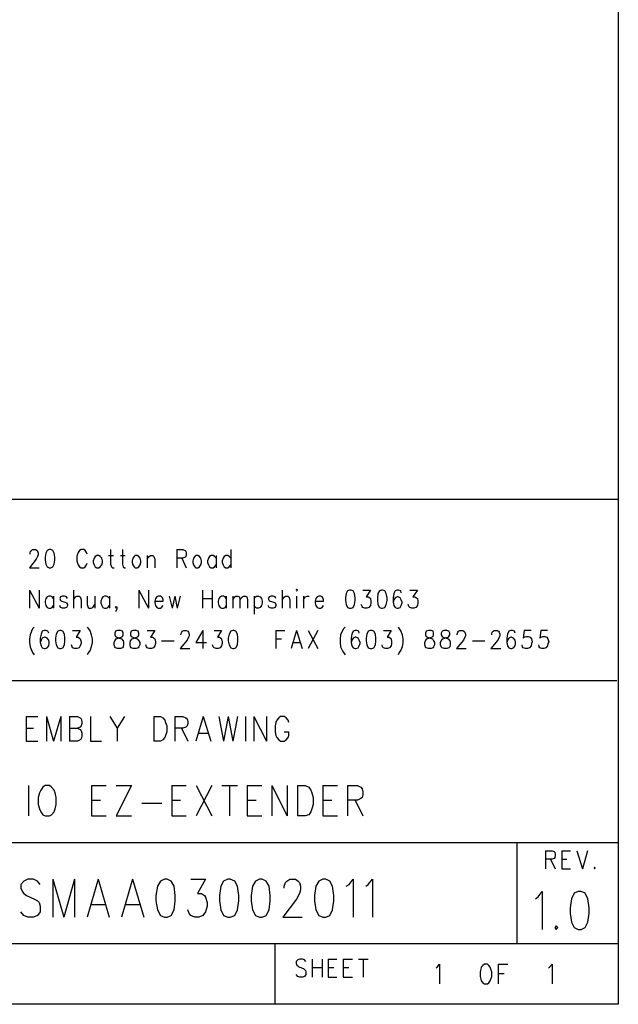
# Model space of a CAD drawing. Extents: x 12 to 27.9, y 10.8 to 21.2.
# Tile 6 of 9: x 26.5 to 27.9, y 10.8 to 13.2. Entities that reach past the tile are written whole.
import ezdxf

# ---------------------------------------------------------------- set-up
doc = ezdxf.new("R2010")
doc.units = 0
doc.header["$MEASUREMENT"] = 0
doc.layers.add('LAYNR1', color=2, linetype='Continuous')

msp = doc.modelspace()

# ---------------------------------------------------------------- linework, layer by layer
at = {"layer": 'LAYNR1', "color": 7}
for points in [[(27.945, 10.798), (12.038, 10.798), (12.038, 21.201), (27.945, 21.201), (27.945, 10.798)], [(26.537, 11.923), (26.532, 11.921), (26.529, 11.914), (26.527, 11.904), (26.527, 11.897), (26.529, 11.887), (26.532, 11.88), (26.537, 11.878), (26.541, 11.878), (26.546, 11.88), (26.549, 11.887), (26.551, 11.897), (26.551, 11.904), (26.549, 11.914), (26.546, 11.921), (26.541, 11.923), (26.537, 11.923)], [(26.655, 11.908), (26.651, 11.906), (26.648, 11.902), (26.646, 11.895), (26.646, 11.891), (26.648, 11.885), (26.651, 11.88), (26.655, 11.878), (26.66, 11.878), (26.663, 11.88), (26.667, 11.885), (26.669, 11.891), (26.669, 11.895), (26.667, 11.902), (26.663, 11.906), (26.66, 11.908), (26.655, 11.908)], [(26.75, 11.908), (26.747, 11.906), (26.744, 11.902), (26.742, 11.895), (26.742, 11.891), (26.744, 11.885), (26.747, 11.88), (26.75, 11.878), (26.755, 11.878), (26.759, 11.88), (26.762, 11.885), (26.764, 11.891), (26.764, 11.895), (26.762, 11.902), (26.759, 11.906), (26.755, 11.908), (26.75, 11.908)], [(26.9, 11.908), (26.897, 11.906), (26.894, 11.902), (26.892, 11.895), (26.892, 11.891), (26.894, 11.885), (26.897, 11.88), (26.9, 11.878), (26.905, 11.878), (26.909, 11.88), (26.912, 11.885), (26.914, 11.891), (26.914, 11.895), (26.912, 11.902), (26.909, 11.906), (26.905, 11.908), (26.9, 11.908)], [(27.148, 11.823), (27.149, 11.821), (27.151, 11.823), (27.149, 11.825), (27.148, 11.823)], [(27.28, 11.823), (27.275, 11.821), (27.272, 11.814), (27.27, 11.804), (27.27, 11.797), (27.272, 11.787), (27.275, 11.78), (27.28, 11.778), (27.284, 11.778), (27.289, 11.78), (27.292, 11.787), (27.294, 11.797), (27.294, 11.804), (27.292, 11.814), (27.289, 11.821), (27.284, 11.823), (27.28, 11.823)], [(27.359, 11.823), (27.354, 11.821), (27.35, 11.814), (27.349, 11.804), (27.349, 11.797), (27.35, 11.787), (27.354, 11.78), (27.359, 11.778), (27.362, 11.778), (27.367, 11.78), (27.371, 11.787), (27.373, 11.797), (27.373, 11.804), (27.371, 11.814), (27.367, 11.821), (27.362, 11.823), (27.359, 11.823)], [(26.563, 11.723), (26.558, 11.721), (26.554, 11.714), (26.553, 11.704), (26.553, 11.697), (26.554, 11.687), (26.558, 11.68), (26.563, 11.678), (26.566, 11.678), (26.571, 11.68), (26.575, 11.687), (26.576, 11.697), (26.576, 11.704), (26.575, 11.714), (26.571, 11.721), (26.566, 11.723), (26.563, 11.723)], [(26.706, 11.723), (26.701, 11.721), (26.699, 11.716), (26.699, 11.712), (26.701, 11.708), (26.704, 11.706), (26.711, 11.704), (26.716, 11.702), (26.72, 11.697), (26.721, 11.693), (26.721, 11.687), (26.72, 11.682), (26.718, 11.68), (26.713, 11.678), (26.706, 11.678), (26.701, 11.68), (26.699, 11.682), (26.698, 11.687), (26.698, 11.693), (26.699, 11.697), (26.703, 11.702), (26.708, 11.704), (26.715, 11.706), (26.718, 11.708), (26.72, 11.712), (26.72, 11.716), (26.718, 11.721), (26.713, 11.723), (26.706, 11.723)], [(26.745, 11.723), (26.74, 11.721), (26.738, 11.716), (26.738, 11.712), (26.74, 11.708), (26.744, 11.706), (26.75, 11.704), (26.755, 11.702), (26.759, 11.697), (26.761, 11.693), (26.761, 11.687), (26.759, 11.682), (26.757, 11.68), (26.752, 11.678), (26.745, 11.678), (26.74, 11.68), (26.738, 11.682), (26.737, 11.687), (26.737, 11.693), (26.738, 11.697), (26.742, 11.702), (26.747, 11.704), (26.754, 11.706), (26.757, 11.708), (26.759, 11.712), (26.759, 11.716), (26.757, 11.721), (26.752, 11.723), (26.745, 11.723)], [(26.991, 11.723), (26.986, 11.721), (26.982, 11.714), (26.98, 11.704), (26.98, 11.697), (26.982, 11.687), (26.986, 11.68), (26.991, 11.678), (26.994, 11.678), (26.999, 11.68), (27.003, 11.687), (27.004, 11.697), (27.004, 11.704), (27.003, 11.714), (26.999, 11.721), (26.994, 11.723), (26.991, 11.723)], [(27.332, 11.723), (27.326, 11.721), (27.323, 11.714), (27.321, 11.704), (27.321, 11.697), (27.323, 11.687), (27.326, 11.68), (27.332, 11.678), (27.335, 11.678), (27.34, 11.68), (27.344, 11.687), (27.345, 11.697), (27.345, 11.704), (27.344, 11.714), (27.34, 11.721), (27.335, 11.723), (27.332, 11.723)], [(27.475, 11.723), (27.47, 11.721), (27.468, 11.716), (27.468, 11.712), (27.47, 11.708), (27.473, 11.706), (27.48, 11.704), (27.485, 11.702), (27.488, 11.697), (27.49, 11.693), (27.49, 11.687), (27.488, 11.682), (27.487, 11.68), (27.482, 11.678), (27.475, 11.678), (27.47, 11.68), (27.468, 11.682), (27.466, 11.687), (27.466, 11.693), (27.468, 11.697), (27.471, 11.702), (27.476, 11.704), (27.483, 11.706), (27.487, 11.708), (27.488, 11.712), (27.488, 11.716), (27.487, 11.721), (27.482, 11.723), (27.475, 11.723)], [(27.514, 11.723), (27.509, 11.721), (27.507, 11.716), (27.507, 11.712), (27.509, 11.708), (27.512, 11.706), (27.519, 11.704), (27.524, 11.702), (27.528, 11.697), (27.529, 11.693), (27.529, 11.687), (27.528, 11.682), (27.526, 11.68), (27.521, 11.678), (27.514, 11.678), (27.509, 11.68), (27.507, 11.682), (27.505, 11.687), (27.505, 11.693), (27.507, 11.697), (27.511, 11.702), (27.516, 11.704), (27.523, 11.706), (27.526, 11.708), (27.528, 11.712), (27.528, 11.716), (27.526, 11.721), (27.521, 11.723), (27.514, 11.723)], [(26.527, 11.339), (26.521, 11.335), (26.516, 11.328), (26.513, 11.321), (26.51, 11.31), (26.51, 11.292), (26.513, 11.282), (26.516, 11.274), (26.521, 11.267), (26.527, 11.264), (26.538, 11.264), (26.543, 11.267), (26.549, 11.274), (26.552, 11.282), (26.554, 11.292), (26.554, 11.31), (26.552, 11.321), (26.549, 11.328), (26.543, 11.335), (26.538, 11.339), (26.527, 11.339)], [(27.886, 11.137), (27.885, 11.135), (27.886, 11.133), (27.888, 11.135), (27.886, 11.137)], [(26.822, 11.108), (26.812, 11.103), (26.805, 11.09), (26.801, 11.067), (26.801, 11.054), (26.805, 11.032), (26.812, 11.018), (26.822, 11.014), (26.829, 11.014), (26.839, 11.018), (26.846, 11.032), (26.849, 11.054), (26.849, 11.067), (26.846, 11.09), (26.839, 11.103), (26.829, 11.108), (26.822, 11.108)], [(26.979, 11.108), (26.968, 11.103), (26.962, 11.09), (26.958, 11.067), (26.958, 11.054), (26.962, 11.032), (26.968, 11.018), (26.979, 11.014), (26.985, 11.014), (26.996, 11.018), (27.003, 11.032), (27.006, 11.054), (27.006, 11.067), (27.003, 11.09), (26.996, 11.103), (26.985, 11.108), (26.979, 11.108)], [(27.057, 11.108), (27.047, 11.103), (27.04, 11.09), (27.037, 11.067), (27.037, 11.054), (27.04, 11.032), (27.047, 11.018), (27.057, 11.014), (27.064, 11.014), (27.074, 11.018), (27.081, 11.032), (27.084, 11.054), (27.084, 11.067), (27.081, 11.09), (27.074, 11.103), (27.064, 11.108), (27.057, 11.108)], [(27.214, 11.108), (27.204, 11.103), (27.197, 11.09), (27.193, 11.067), (27.193, 11.054), (27.197, 11.032), (27.204, 11.018), (27.214, 11.014), (27.221, 11.014), (27.231, 11.018), (27.238, 11.032), (27.241, 11.054), (27.241, 11.067), (27.238, 11.09), (27.231, 11.103), (27.221, 11.108), (27.214, 11.108)], [(27.846, 11.077), (27.836, 11.073), (27.829, 11.059), (27.826, 11.037), (27.826, 11.023), (27.829, 11.001), (27.836, 10.988), (27.846, 10.983), (27.853, 10.983), (27.863, 10.988), (27.87, 11.001), (27.873, 11.023), (27.873, 11.037), (27.87, 11.059), (27.863, 11.073), (27.853, 11.077), (27.846, 11.077)], [(27.791, 10.992), (27.788, 10.988), (27.791, 10.983), (27.795, 10.988), (27.791, 10.992)], [(27.614, 10.897), (27.61, 10.894), (27.606, 10.89), (27.605, 10.885), (27.603, 10.878), (27.603, 10.867), (27.605, 10.86), (27.606, 10.856), (27.61, 10.851), (27.614, 10.849), (27.621, 10.849), (27.625, 10.851), (27.628, 10.856), (27.63, 10.86), (27.632, 10.867), (27.632, 10.878), (27.63, 10.885), (27.628, 10.89), (27.625, 10.894), (27.621, 10.897), (27.614, 10.897)]]:
    msp.add_lwpolyline(points, close=True, dxfattribs=at)
for points in [[(27.941, 10.798), (23.241, 10.798), (23.241, 12.048), (27.945, 12.048), (27.945, 10.815)], [(26.49, 11.912), (26.49, 11.914), (26.491, 11.919), (26.493, 11.921), (26.496, 11.923), (26.503, 11.923), (26.507, 11.921), (26.508, 11.919), (26.51, 11.914), (26.51, 11.91), (26.508, 11.906), (26.505, 11.899), (26.488, 11.878), (26.512, 11.878)], [(26.631, 11.912), (26.629, 11.916), (26.626, 11.921), (26.623, 11.923), (26.616, 11.923), (26.612, 11.921), (26.609, 11.916), (26.607, 11.912), (26.605, 11.906), (26.605, 11.895), (26.607, 11.889), (26.609, 11.885), (26.612, 11.88), (26.616, 11.878), (26.623, 11.878), (26.626, 11.88), (26.629, 11.885), (26.631, 11.889)], [(26.689, 11.923), (26.689, 11.887), (26.691, 11.88), (26.694, 11.878), (26.698, 11.878)], [(26.718, 11.923), (26.718, 11.887), (26.72, 11.88), (26.723, 11.878), (26.726, 11.878)], [(26.853, 11.923), (26.853, 11.878)], [(26.853, 11.923), (26.868, 11.923), (26.873, 11.921), (26.875, 11.919), (26.876, 11.914), (26.876, 11.91), (26.875, 11.906), (26.873, 11.904), (26.868, 11.902), (26.853, 11.902)], [(26.986, 11.923), (26.986, 11.878)], [(26.684, 11.908), (26.696, 11.908)], [(26.713, 11.908), (26.725, 11.908)], [(26.779, 11.908), (26.779, 11.878)], [(26.779, 11.899), (26.784, 11.906), (26.788, 11.908), (26.793, 11.908), (26.796, 11.906), (26.798, 11.899), (26.798, 11.878)], [(26.865, 11.902), (26.876, 11.878)], [(26.95, 11.902), (26.946, 11.906), (26.943, 11.908), (26.938, 11.908), (26.934, 11.906), (26.931, 11.902), (26.929, 11.895), (26.929, 11.891), (26.931, 11.885), (26.934, 11.88), (26.938, 11.878), (26.943, 11.878), (26.946, 11.88), (26.95, 11.885)], [(26.95, 11.908), (26.95, 11.878)], [(26.986, 11.902), (26.982, 11.906), (26.979, 11.908), (26.974, 11.908), (26.97, 11.906), (26.967, 11.902), (26.965, 11.895), (26.965, 11.891), (26.967, 11.885), (26.97, 11.88), (26.974, 11.878), (26.979, 11.878), (26.982, 11.88), (26.986, 11.885)], [(26.488, 11.823), (26.488, 11.778)], [(26.488, 11.823), (26.512, 11.778)], [(26.512, 11.823), (26.512, 11.778)], [(26.597, 11.823), (26.597, 11.778)], [(26.759, 11.823), (26.759, 11.778)], [(26.759, 11.823), (26.783, 11.778)], [(26.783, 11.823), (26.783, 11.778)], [(26.916, 11.823), (26.916, 11.778)], [(26.94, 11.823), (26.94, 11.778)], [(27.113, 11.823), (27.113, 11.778)], [(27.313, 11.823), (27.332, 11.823), (27.321, 11.806), (27.326, 11.806), (27.33, 11.804), (27.332, 11.802), (27.333, 11.795), (27.333, 11.791), (27.332, 11.785), (27.328, 11.78), (27.323, 11.778), (27.318, 11.778), (27.313, 11.78), (27.311, 11.782), (27.309, 11.787)], [(27.408, 11.816), (27.407, 11.821), (27.401, 11.823), (27.398, 11.823), (27.393, 11.821), (27.39, 11.814), (27.388, 11.804), (27.388, 11.793), (27.39, 11.785), (27.393, 11.78), (27.398, 11.778), (27.4, 11.778), (27.405, 11.78), (27.408, 11.785), (27.41, 11.791), (27.41, 11.793), (27.408, 11.799), (27.405, 11.804), (27.4, 11.806), (27.398, 11.806), (27.393, 11.804), (27.39, 11.799), (27.388, 11.793)], [(27.429, 11.823), (27.448, 11.823), (27.437, 11.806), (27.442, 11.806), (27.446, 11.804), (27.448, 11.802), (27.449, 11.795), (27.449, 11.791), (27.448, 11.785), (27.444, 11.78), (27.439, 11.778), (27.434, 11.778), (27.429, 11.78), (27.427, 11.782), (27.425, 11.787)], [(26.548, 11.802), (26.544, 11.806), (26.541, 11.808), (26.536, 11.808), (26.532, 11.806), (26.529, 11.802), (26.527, 11.795), (26.527, 11.791), (26.529, 11.785), (26.532, 11.78), (26.536, 11.778), (26.541, 11.778), (26.544, 11.78), (26.548, 11.785)], [(26.548, 11.808), (26.548, 11.778)], [(26.582, 11.802), (26.58, 11.806), (26.575, 11.808), (26.57, 11.808), (26.565, 11.806), (26.563, 11.802), (26.565, 11.797), (26.568, 11.795), (26.576, 11.793), (26.58, 11.791), (26.582, 11.787), (26.582, 11.785), (26.58, 11.78), (26.575, 11.778), (26.57, 11.778), (26.565, 11.78), (26.563, 11.785)], [(26.597, 11.799), (26.602, 11.806), (26.605, 11.808), (26.611, 11.808), (26.614, 11.806), (26.616, 11.799), (26.616, 11.778)], [(26.631, 11.808), (26.631, 11.787), (26.633, 11.78), (26.636, 11.778), (26.641, 11.778), (26.645, 11.78), (26.65, 11.787)], [(26.65, 11.808), (26.65, 11.778)], [(26.686, 11.802), (26.682, 11.806), (26.679, 11.808), (26.674, 11.808), (26.67, 11.806), (26.667, 11.802), (26.665, 11.795), (26.665, 11.791), (26.667, 11.785), (26.67, 11.78), (26.674, 11.778), (26.679, 11.778), (26.682, 11.78), (26.686, 11.785)], [(26.686, 11.808), (26.686, 11.778)], [(26.798, 11.795), (26.819, 11.795), (26.819, 11.799), (26.817, 11.804), (26.815, 11.806), (26.812, 11.808), (26.807, 11.808), (26.803, 11.806), (26.8, 11.802), (26.798, 11.795), (26.798, 11.791), (26.8, 11.785), (26.803, 11.78), (26.807, 11.778), (26.812, 11.778), (26.815, 11.78), (26.819, 11.785)], [(26.834, 11.808), (26.841, 11.778)], [(26.848, 11.808), (26.841, 11.778)], [(26.848, 11.808), (26.854, 11.778)], [(26.861, 11.808), (26.854, 11.778)], [(26.916, 11.802), (26.94, 11.802)], [(26.975, 11.802), (26.972, 11.806), (26.969, 11.808), (26.963, 11.808), (26.96, 11.806), (26.957, 11.802), (26.955, 11.795), (26.955, 11.791), (26.957, 11.785), (26.96, 11.78), (26.963, 11.778), (26.969, 11.778), (26.972, 11.78), (26.975, 11.785)], [(26.975, 11.808), (26.975, 11.778)], [(26.991, 11.808), (26.991, 11.778)], [(26.991, 11.799), (26.996, 11.806), (26.999, 11.808), (27.004, 11.808), (27.008, 11.806), (27.009, 11.799), (27.009, 11.778)], [(27.009, 11.799), (27.015, 11.806), (27.018, 11.808), (27.023, 11.808), (27.026, 11.806), (27.028, 11.799), (27.028, 11.778)], [(27.044, 11.808), (27.044, 11.763)], [(27.044, 11.802), (27.047, 11.806), (27.05, 11.808), (27.055, 11.808), (27.059, 11.806), (27.062, 11.802), (27.064, 11.795), (27.064, 11.791), (27.062, 11.785), (27.059, 11.78), (27.055, 11.778), (27.05, 11.778), (27.047, 11.78), (27.044, 11.785)], [(27.098, 11.802), (27.096, 11.806), (27.091, 11.808), (27.086, 11.808), (27.081, 11.806), (27.079, 11.802), (27.081, 11.797), (27.084, 11.795), (27.093, 11.793), (27.096, 11.791), (27.098, 11.787), (27.098, 11.785), (27.096, 11.78), (27.091, 11.778), (27.086, 11.778), (27.081, 11.78), (27.079, 11.785)], [(27.113, 11.799), (27.119, 11.806), (27.122, 11.808), (27.127, 11.808), (27.13, 11.806), (27.132, 11.799), (27.132, 11.778)], [(27.149, 11.808), (27.149, 11.778)], [(27.166, 11.808), (27.166, 11.778)], [(27.166, 11.795), (27.168, 11.802), (27.171, 11.806), (27.175, 11.808), (27.18, 11.808)], [(27.195, 11.795), (27.216, 11.795), (27.216, 11.799), (27.214, 11.804), (27.212, 11.806), (27.209, 11.808), (27.204, 11.808), (27.2, 11.806), (27.197, 11.802), (27.195, 11.795), (27.195, 11.791), (27.197, 11.785), (27.2, 11.78), (27.204, 11.778), (27.209, 11.778), (27.212, 11.78), (27.216, 11.785)], [(26.704, 11.78), (26.703, 11.778), (26.701, 11.78), (26.703, 11.782), (26.704, 11.78), (26.704, 11.776), (26.703, 11.772), (26.701, 11.77)], [(26.5, 11.731), (26.496, 11.727), (26.493, 11.721), (26.49, 11.712), (26.488, 11.702), (26.488, 11.693), (26.49, 11.682), (26.493, 11.674), (26.496, 11.668), (26.5, 11.663)], [(26.536, 11.716), (26.534, 11.721), (26.529, 11.723), (26.525, 11.723), (26.52, 11.721), (26.517, 11.714), (26.515, 11.704), (26.515, 11.693), (26.517, 11.685), (26.52, 11.68), (26.525, 11.678), (26.527, 11.678), (26.532, 11.68), (26.536, 11.685), (26.537, 11.691), (26.537, 11.693), (26.536, 11.699), (26.532, 11.704), (26.527, 11.706), (26.525, 11.706), (26.52, 11.704), (26.517, 11.699), (26.515, 11.693)], [(26.595, 11.723), (26.614, 11.723), (26.604, 11.706), (26.609, 11.706), (26.612, 11.704), (26.614, 11.702), (26.616, 11.695), (26.616, 11.691), (26.614, 11.685), (26.611, 11.68), (26.605, 11.678), (26.6, 11.678), (26.595, 11.68), (26.594, 11.682), (26.592, 11.687)], [(26.631, 11.731), (26.634, 11.727), (26.638, 11.721), (26.641, 11.712), (26.643, 11.702), (26.643, 11.693), (26.641, 11.682), (26.638, 11.674), (26.634, 11.668), (26.631, 11.663)], [(26.779, 11.723), (26.798, 11.723), (26.788, 11.706), (26.793, 11.706), (26.796, 11.704), (26.798, 11.702), (26.8, 11.695), (26.8, 11.691), (26.798, 11.685), (26.795, 11.68), (26.79, 11.678), (26.784, 11.678), (26.779, 11.68), (26.778, 11.682), (26.776, 11.687)], [(26.863, 11.712), (26.863, 11.714), (26.865, 11.719), (26.866, 11.721), (26.87, 11.723), (26.876, 11.723), (26.88, 11.721), (26.882, 11.719), (26.883, 11.714), (26.883, 11.71), (26.882, 11.706), (26.878, 11.699), (26.861, 11.678), (26.885, 11.678)], [(26.917, 11.723), (26.9, 11.693), (26.926, 11.693)], [(26.917, 11.723), (26.917, 11.678)], [(26.945, 11.723), (26.963, 11.723), (26.953, 11.706), (26.958, 11.706), (26.962, 11.704), (26.963, 11.702), (26.965, 11.695), (26.965, 11.691), (26.963, 11.685), (26.96, 11.68), (26.955, 11.678), (26.95, 11.678), (26.945, 11.68), (26.943, 11.682), (26.941, 11.687)], [(27.098, 11.723), (27.098, 11.678)], [(27.098, 11.723), (27.12, 11.723)], [(27.149, 11.723), (27.136, 11.678)], [(27.149, 11.723), (27.163, 11.678)], [(27.178, 11.723), (27.202, 11.678)], [(27.202, 11.723), (27.178, 11.678)], [(27.269, 11.731), (27.265, 11.727), (27.262, 11.721), (27.258, 11.712), (27.257, 11.702), (27.257, 11.693), (27.258, 11.682), (27.262, 11.674), (27.265, 11.668), (27.269, 11.663)], [(27.304, 11.716), (27.303, 11.721), (27.298, 11.723), (27.294, 11.723), (27.289, 11.721), (27.286, 11.714), (27.284, 11.704), (27.284, 11.693), (27.286, 11.685), (27.289, 11.68), (27.294, 11.678), (27.296, 11.678), (27.301, 11.68), (27.304, 11.685), (27.306, 11.691), (27.306, 11.693), (27.304, 11.699), (27.301, 11.704), (27.296, 11.706), (27.294, 11.706), (27.289, 11.704), (27.286, 11.699), (27.284, 11.693)], [(27.364, 11.723), (27.383, 11.723), (27.373, 11.706), (27.378, 11.706), (27.381, 11.704), (27.383, 11.702), (27.384, 11.695), (27.384, 11.691), (27.383, 11.685), (27.379, 11.68), (27.374, 11.678), (27.369, 11.678), (27.364, 11.68), (27.362, 11.682), (27.361, 11.687)], [(27.4, 11.731), (27.403, 11.727), (27.407, 11.721), (27.41, 11.712), (27.412, 11.702), (27.412, 11.693), (27.41, 11.682), (27.407, 11.674), (27.403, 11.668), (27.4, 11.663)], [(27.546, 11.712), (27.546, 11.714), (27.548, 11.719), (27.55, 11.721), (27.553, 11.723), (27.56, 11.723), (27.563, 11.721), (27.565, 11.719), (27.567, 11.714), (27.567, 11.71), (27.565, 11.706), (27.562, 11.699), (27.545, 11.678), (27.569, 11.678)], [(27.632, 11.712), (27.632, 11.714), (27.633, 11.719), (27.635, 11.721), (27.638, 11.723), (27.645, 11.723), (27.649, 11.721), (27.65, 11.719), (27.652, 11.714), (27.652, 11.71), (27.65, 11.706), (27.647, 11.699), (27.63, 11.678), (27.654, 11.678)], [(27.69, 11.716), (27.688, 11.721), (27.683, 11.723), (27.679, 11.723), (27.674, 11.721), (27.671, 11.714), (27.669, 11.704), (27.669, 11.693), (27.671, 11.685), (27.674, 11.68), (27.679, 11.678), (27.681, 11.678), (27.686, 11.68), (27.69, 11.685), (27.691, 11.691), (27.691, 11.693), (27.69, 11.699), (27.686, 11.704), (27.681, 11.706), (27.679, 11.706), (27.674, 11.704), (27.671, 11.699), (27.669, 11.693)], [(27.729, 11.723), (27.712, 11.723), (27.71, 11.704), (27.712, 11.706), (27.717, 11.708), (27.722, 11.708), (27.727, 11.706), (27.73, 11.702), (27.732, 11.695), (27.73, 11.691), (27.729, 11.685), (27.725, 11.68), (27.72, 11.678), (27.715, 11.678), (27.71, 11.68), (27.708, 11.682), (27.707, 11.687)], [(27.77, 11.723), (27.753, 11.723), (27.751, 11.704), (27.753, 11.706), (27.758, 11.708), (27.763, 11.708), (27.768, 11.706), (27.771, 11.702), (27.773, 11.695), (27.771, 11.691), (27.77, 11.685), (27.766, 11.68), (27.761, 11.678), (27.756, 11.678), (27.751, 11.68), (27.749, 11.682), (27.748, 11.687)], [(26.815, 11.697), (26.846, 11.697)], [(27.098, 11.702), (27.112, 11.702)], [(27.141, 11.693), (27.158, 11.693)], [(27.584, 11.697), (27.615, 11.697)], [(27.941, 11.598), (25.445, 11.598), (25.445, 11.198), (27.945, 11.198), (27.945, 10.948), (24.295, 10.948), (24.295, 11.098), (25.445, 11.098), (25.445, 11.248), (24.295, 11.248), (24.295, 10.998), (23.241, 10.998)], [(26.48, 11.51), (26.48, 11.449)], [(26.48, 11.51), (26.509, 11.51)], [(26.53, 11.51), (26.53, 11.449)], [(26.53, 11.51), (26.548, 11.449)], [(26.566, 11.51), (26.548, 11.449)], [(26.566, 11.51), (26.566, 11.449)], [(26.587, 11.51), (26.587, 11.449)], [(26.587, 11.51), (26.607, 11.51), (26.614, 11.507), (26.616, 11.504), (26.618, 11.498), (26.618, 11.493), (26.616, 11.487), (26.614, 11.484), (26.607, 11.481)], [(26.639, 11.51), (26.639, 11.449), (26.666, 11.449)], [(26.687, 11.51), (26.705, 11.481), (26.705, 11.449)], [(26.723, 11.51), (26.705, 11.481)], [(26.796, 11.51), (26.796, 11.449)], [(26.796, 11.51), (26.812, 11.51), (26.818, 11.507), (26.823, 11.501), (26.825, 11.495), (26.828, 11.487), (26.828, 11.472), (26.825, 11.463), (26.823, 11.458), (26.818, 11.452), (26.812, 11.449), (26.796, 11.449)], [(26.848, 11.51), (26.848, 11.449)], [(26.848, 11.51), (26.868, 11.51), (26.875, 11.507), (26.878, 11.504), (26.88, 11.498), (26.88, 11.493), (26.878, 11.487), (26.875, 11.484), (26.868, 11.481), (26.848, 11.481)], [(26.918, 11.51), (26.9, 11.449)], [(26.918, 11.51), (26.937, 11.449)], [(26.957, 11.51), (26.968, 11.449)], [(26.98, 11.51), (26.968, 11.449)], [(26.98, 11.51), (26.991, 11.449)], [(27.003, 11.51), (26.991, 11.449)], [(27.023, 11.51), (27.023, 11.449)], [(27.043, 11.51), (27.043, 11.449)], [(27.043, 11.51), (27.075, 11.449)], [(27.075, 11.51), (27.075, 11.449)], [(27.13, 11.495), (27.128, 11.501), (27.123, 11.507), (27.118, 11.51), (27.109, 11.51), (27.105, 11.507), (27.1, 11.501), (27.098, 11.495), (27.096, 11.487), (27.096, 11.472), (27.098, 11.463), (27.1, 11.458), (27.105, 11.452), (27.109, 11.449), (27.118, 11.449), (27.123, 11.452), (27.128, 11.458), (27.13, 11.463), (27.13, 11.472)], [(26.48, 11.481), (26.498, 11.481)], [(26.587, 11.481), (26.607, 11.481), (26.614, 11.478), (26.616, 11.475), (26.618, 11.469), (26.618, 11.461), (26.616, 11.455), (26.614, 11.452), (26.607, 11.449), (26.587, 11.449)], [(26.864, 11.481), (26.88, 11.449)], [(26.907, 11.469), (26.93, 11.469)], [(27.118, 11.472), (27.13, 11.472)], [(26.48, 11.449), (26.509, 11.449)], [(26.486, 11.339), (26.486, 11.264)], [(26.642, 11.339), (26.642, 11.264)], [(26.642, 11.339), (26.678, 11.339)], [(26.741, 11.339), (26.703, 11.264)], [(26.703, 11.339), (26.741, 11.339)], [(26.84, 11.339), (26.84, 11.264)], [(26.84, 11.339), (26.876, 11.339)], [(26.901, 11.339), (26.939, 11.264)], [(26.939, 11.339), (26.901, 11.264)], [(26.964, 11.339), (27.003, 11.339)], [(26.983, 11.339), (26.983, 11.264)], [(27.027, 11.339), (27.027, 11.264)], [(27.027, 11.339), (27.063, 11.339)], [(27.088, 11.339), (27.088, 11.264)], [(27.088, 11.339), (27.126, 11.264)], [(27.126, 11.339), (27.126, 11.264)], [(27.151, 11.339), (27.151, 11.264)], [(27.151, 11.339), (27.17, 11.339), (27.179, 11.335), (27.184, 11.328), (27.187, 11.321), (27.19, 11.31), (27.19, 11.292), (27.187, 11.282), (27.184, 11.274), (27.179, 11.267), (27.17, 11.264), (27.151, 11.264)], [(27.214, 11.339), (27.214, 11.264)], [(27.214, 11.339), (27.25, 11.339)], [(27.275, 11.339), (27.275, 11.264)], [(27.275, 11.339), (27.3, 11.339), (27.308, 11.335), (27.311, 11.331), (27.313, 11.324), (27.313, 11.317), (27.311, 11.31), (27.308, 11.307), (27.3, 11.303), (27.275, 11.303)], [(26.642, 11.303), (26.664, 11.303)], [(26.84, 11.303), (26.862, 11.303)], [(27.027, 11.303), (27.049, 11.303)], [(27.214, 11.303), (27.236, 11.303)], [(27.294, 11.303), (27.313, 11.264)], [(26.766, 11.296), (26.816, 11.296)], [(26.642, 11.264), (26.678, 11.264)], [(26.703, 11.264), (26.741, 11.264)], [(26.84, 11.264), (26.876, 11.264)], [(27.027, 11.264), (27.063, 11.264)], [(27.214, 11.264), (27.25, 11.264)], [(27.695, 10.948), (27.695, 11.198)], [(27.765, 11.178), (27.765, 11.133)], [(27.765, 11.178), (27.781, 11.178), (27.786, 11.176), (27.788, 11.174), (27.789, 11.169), (27.789, 11.165), (27.788, 11.161), (27.786, 11.159), (27.781, 11.157), (27.765, 11.157)], [(27.777, 11.157), (27.789, 11.133)], [(27.805, 11.178), (27.805, 11.133)], [(27.805, 11.178), (27.827, 11.178)], [(27.805, 11.157), (27.818, 11.157)], [(27.842, 11.178), (27.856, 11.133)], [(27.869, 11.178), (27.856, 11.133)], [(27.805, 11.133), (27.827, 11.133)], [(26.515, 11.094), (26.508, 11.103), (26.498, 11.108), (26.484, 11.108), (26.474, 11.103), (26.467, 11.094), (26.467, 11.085), (26.471, 11.076), (26.474, 11.072), (26.481, 11.067), (26.501, 11.058), (26.508, 11.054), (26.512, 11.05), (26.515, 11.041), (26.515, 11.027), (26.508, 11.018), (26.498, 11.014), (26.484, 11.014), (26.474, 11.018), (26.467, 11.027)], [(26.546, 11.108), (26.546, 11.014)], [(26.546, 11.108), (26.573, 11.014)], [(26.6, 11.108), (26.573, 11.014)], [(26.6, 11.108), (26.6, 11.014)], [(26.658, 11.108), (26.631, 11.014)], [(26.658, 11.108), (26.685, 11.014)], [(26.743, 11.108), (26.716, 11.014)], [(26.743, 11.108), (26.771, 11.014)], [(26.887, 11.108), (26.924, 11.108), (26.904, 11.072), (26.914, 11.072), (26.921, 11.067), (26.924, 11.063), (26.928, 11.05), (26.928, 11.041), (26.924, 11.027), (26.917, 11.018), (26.907, 11.014), (26.897, 11.014), (26.887, 11.018), (26.883, 11.023), (26.88, 11.032)], [(27.118, 11.085), (27.118, 11.09), (27.122, 11.099), (27.125, 11.103), (27.132, 11.108), (27.146, 11.108), (27.153, 11.103), (27.156, 11.099), (27.159, 11.09), (27.159, 11.081), (27.156, 11.072), (27.149, 11.058), (27.115, 11.014), (27.163, 11.014)], [(27.272, 11.09), (27.279, 11.094), (27.289, 11.108), (27.289, 11.014)], [(27.32, 11.09), (27.326, 11.094), (27.337, 11.108), (27.337, 11.014)], [(27.74, 11.059), (27.747, 11.064), (27.757, 11.077), (27.757, 10.983)], [(26.641, 11.045), (26.675, 11.045)], [(26.726, 11.045), (26.76, 11.045)], [(27.095, 10.948), (27.095, 10.798), (26.045, 10.798), (26.045, 10.948)], [(27.172, 10.904), (27.169, 10.908), (27.164, 10.91), (27.157, 10.91), (27.152, 10.908), (27.148, 10.904), (27.148, 10.899), (27.15, 10.895), (27.152, 10.893), (27.155, 10.891), (27.166, 10.887), (27.169, 10.884), (27.171, 10.882), (27.172, 10.878), (27.172, 10.872), (27.169, 10.867), (27.164, 10.865), (27.157, 10.865), (27.152, 10.867), (27.148, 10.872)], [(27.188, 10.91), (27.188, 10.865)], [(27.188, 10.889), (27.212, 10.889)], [(27.212, 10.91), (27.212, 10.865)], [(27.227, 10.91), (27.227, 10.865)], [(27.227, 10.91), (27.249, 10.91)], [(27.227, 10.889), (27.241, 10.889)], [(27.264, 10.91), (27.264, 10.865)], [(27.264, 10.91), (27.287, 10.91)], [(27.264, 10.889), (27.278, 10.889)], [(27.302, 10.91), (27.326, 10.91)], [(27.314, 10.91), (27.314, 10.865)], [(27.494, 10.888), (27.497, 10.89), (27.503, 10.897), (27.503, 10.849)], [(27.648, 10.897), (27.648, 10.849)], [(27.648, 10.897), (27.672, 10.897)], [(27.772, 10.888), (27.775, 10.89), (27.781, 10.897), (27.781, 10.849)], [(27.227, 10.865), (27.249, 10.865)], [(27.264, 10.865), (27.287, 10.865)], [(27.648, 10.874), (27.663, 10.874)]]:
    msp.add_lwpolyline(points, dxfattribs=at)

doc.saveas('drawing.dxf')
